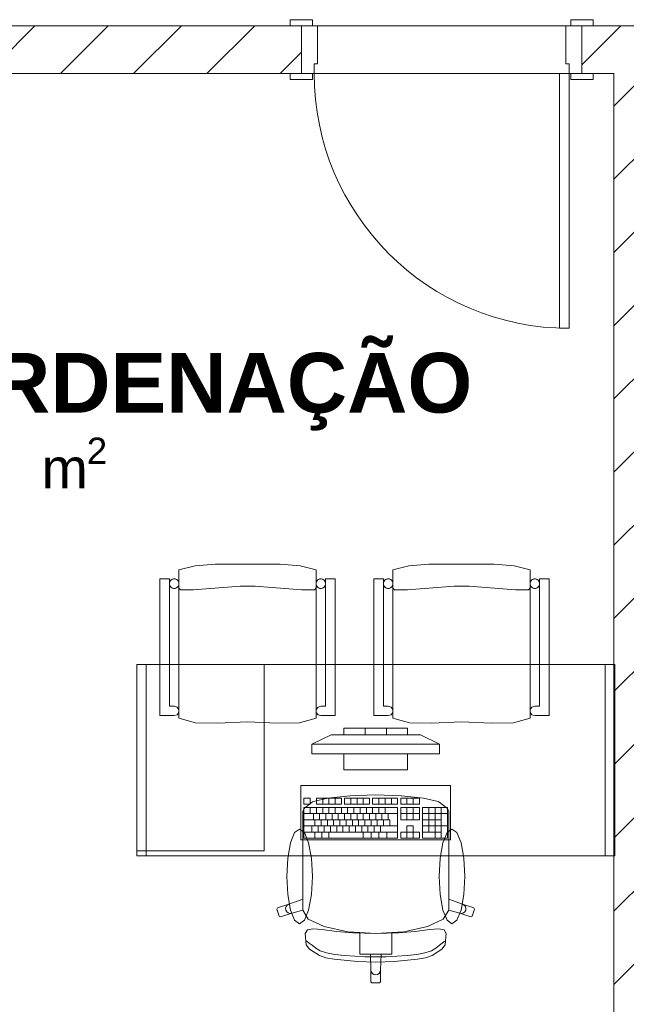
# Model space of a CAD drawing. Header units: millimetres. Extents: x 2826 to 3034, y 1533 to 1590.
# Tile 178 of 248: x 2990.6 to 2992.5, y 1574.84 to 1577.93. Entities that reach past the tile are written whole.
import ezdxf
from ezdxf.enums import TextEntityAlignment as Align

# ---------------------------------------------------------------- set-up
doc = ezdxf.new("R2010")
doc.units = ezdxf.units.MM
doc.layers.add('_Caneta_No__220', color=7, linetype='Continuous', lineweight=15, true_color=0x8a8a8a)
doc.styles.add('ESTILO_GERADO_1', font='arialbd.ttf')
doc.styles.add('ESTILO_GERADO_2', font='arial.ttf')
pattern_1 = [(45, (0.02328, 0.61931), (-0.1149048, 0.1149048), [])]

# ---------------------------------------------------------------- blocks, each defined once
blk = doc.blocks.new('A$Cdd268059')
at = {"layer": '_Caneta_No__220'}
h = blk.add_hatch(dxfattribs=at)
h.set_pattern_fill('TIJOLO_COMUM_0005', color=256, style=0, pattern_type=2)
h.set_pattern_definition(pattern_1)
h.paths.add_polyline_path([(0.9733, 5.9193), (6.2711, 5.9193), (6.2711, 6.0693), (0.9733, 6.0693)])
h = blk.add_hatch(dxfattribs=at)
h.set_pattern_fill('TIJOLO_COMUM_0005', color=256, style=0, pattern_type=2)
h.set_pattern_definition(pattern_1)
h.paths.add_polyline_path([(7.1511, 6.0693), (7.1511, 5.9193), (12.3187, 5.9193), (12.3187, 6.0693)])
h = blk.add_hatch(dxfattribs=at)
h.set_pattern_fill('TIJOLO_COMUM_0005', color=256, style=0, pattern_type=2)
h.set_pattern_definition([(45, (0.02328, 0.61931), (-0.1149048, 0.1149048), [])])
h.paths.add_polyline_path([(7.4011, 1.9693), (7.4011, 5.9193), (7.2511, 5.9193), (7.2511, 1.9693)])
for p, q in [((4.4708, 6.0693), (18.6963, 6.0693)), ((6.2361, 6.0693), (6.2361, 6.0883)), ((6.2361, 6.0883), (6.3061, 6.0883)), ((6.2711, 6.0693), (6.2361, 6.0693)), ((6.3061, 6.0693), (6.2361, 6.0693)), ((6.2711, 6.0693), (6.2361, 6.0693)), ((6.2711, 6.0693), (6.2361, 6.0693)), ((6.2711, 6.0693), (6.2711, 5.9193)), ((6.2711, 5.9193), (6.2711, 6.0693)), ((6.2711, 6.0693), (6.3211, 6.0693)), ((6.2711, 6.0693), (6.2711, 5.9193)), ((6.2711, 6.0693), (6.2711, 5.9193)), ((6.3061, 6.0883), (6.3061, 6.0693)), ((6.3211, 6.0693), (6.3211, 5.9493)), ((7.1011, 5.9493), (7.1011, 6.0693)), ((7.1011, 6.0693), (7.1511, 6.0693)), ((7.1161, 6.0883), (7.1861, 6.0883)), ((7.1161, 6.0693), (7.1161, 6.0883)), ((7.1861, 6.0693), (7.1161, 6.0693)), ((7.1511, 6.0693), (7.1861, 6.0693)), ((7.1511, 6.0693), (7.1511, 5.9193)), ((7.1511, 6.0693), (7.1511, 5.9193)), ((7.1511, 6.0693), (7.1511, 5.9193)), ((7.1511, 6.0693), (7.1511, 5.9193)), ((7.1511, 6.0693), (7.1861, 6.0693)), ((7.1511, 6.0693), (7.1861, 6.0693)), ((7.1861, 6.0883), (7.1861, 6.0693)), ((6.3211, 5.9493), (6.3111, 5.9493)), ((6.3111, 5.9493), (6.3111, 5.9193)), ((7.1111, 5.9493), (7.1011, 5.9493)), ((7.1111, 5.9193), (7.1111, 5.9493)), ((7.2511, 5.9193), (3.4511, 5.9193)), ((6.2711, 5.9193), (6.2361, 5.9193)), ((6.2361, 5.9003), (6.2361, 5.9193)), ((6.2361, 5.9193), (6.3061, 5.9193)), ((6.2711, 5.9193), (6.2361, 5.9193)), ((6.2711, 5.9193), (6.2361, 5.9193)), ((6.3111, 5.9193), (6.2711, 5.9193)), ((6.3061, 5.9193), (6.3061, 5.9003)), ((7.1111, 5.9193), (7.0811, 5.9193)), ((7.0811, 5.9193), (7.0811, 5.1193)), ((7.1511, 5.9193), (7.1111, 5.9193)), ((7.1111, 5.1193), (7.1111, 5.9193)), ((7.1161, 5.9193), (7.1861, 5.9193)), ((7.1161, 5.9003), (7.1161, 5.9193)), ((7.1511, 5.9193), (7.1861, 5.9193)), ((7.1511, 5.9193), (7.1861, 5.9193)), ((7.1511, 5.9193), (7.1861, 5.9193)), ((7.1861, 5.9193), (7.1861, 5.9003)), ((7.2511, 1.9693), (7.2511, 5.9193)), ((6.3061, 5.9003), (6.2361, 5.9003)), ((7.1861, 5.9003), (7.1161, 5.9003)), ((7.0811, 5.1193), (7.1111, 5.1193)), ((5.887, 4.3613), (5.9373, 4.3739)), ((5.887, 3.8955), (5.887, 4.3613)), ((5.9373, 4.3739), (6, 4.3789)), ((6, 4.3789), (6.102, 4.3789)), ((6.102, 4.3789), (6.204, 4.3789)), ((6.204, 4.3789), (6.2667, 4.3739)), ((6.2667, 4.3739), (6.317, 4.3613)), ((6.317, 4.3613), (6.317, 3.8955)), ((6.5584, 4.3613), (6.6086, 4.3739)), ((6.5584, 3.8955), (6.5584, 4.3613)), ((6.6086, 4.3739), (6.6713, 4.3789)), ((6.6713, 4.3789), (6.7734, 4.3789)), ((6.7734, 4.3789), (6.8754, 4.3789)), ((6.8754, 4.3789), (6.9381, 4.3739)), ((6.9381, 4.3739), (6.9884, 4.3613)), ((6.9884, 4.3613), (6.9884, 3.8955)), ((5.827, 3.9034), (5.827, 4.3327)), ((5.827, 4.3327), (5.857, 4.3327)), ((5.857, 4.3327), (5.857, 3.9328)), ((6.347, 3.9328), (6.347, 4.3327)), ((6.347, 4.3327), (6.377, 4.3327)), ((6.377, 4.3327), (6.377, 3.9034)), ((6.4984, 3.9034), (6.4984, 4.3327)), ((6.4984, 4.3327), (6.5284, 4.3327)), ((6.5284, 4.3327), (6.5284, 3.9328)), ((7.0183, 3.9328), (7.0183, 4.3327)), ((7.0183, 4.3327), (7.0484, 4.3327)), ((7.0484, 4.3327), (7.0484, 3.9034)), ((5.8877, 4.3023), (5.8884, 4.3011)), ((5.8884, 4.3011), (5.8893, 4.3)), ((5.8893, 4.3), (5.8904, 4.2991)), ((5.8904, 4.2991), (5.8916, 4.2984)), ((5.8916, 4.2984), (5.8929, 4.2979)), ((5.8929, 4.2979), (5.8943, 4.2977)), ((5.8943, 4.2977), (5.895, 4.2977)), ((5.895, 4.2977), (5.933, 4.2987)), ((5.933, 4.2987), (6.0785, 4.3097)), ((6.0785, 4.3097), (6.1255, 4.3097)), ((6.1255, 4.3097), (6.271, 4.2987)), ((6.271, 4.2987), (6.309, 4.2977)), ((6.309, 4.2977), (6.3097, 4.2977)), ((6.3097, 4.2977), (6.3111, 4.2979)), ((6.3111, 4.2979), (6.3124, 4.2984)), ((6.3124, 4.2984), (6.3136, 4.2991)), ((6.3136, 4.2991), (6.3147, 4.3)), ((6.3147, 4.3), (6.3156, 4.3011)), ((6.3156, 4.3011), (6.3163, 4.3023)), ((6.3163, 4.3023), (6.3168, 4.3036)), ((6.3168, 4.3036), (6.317, 4.305)), ((6.5591, 4.3023), (6.5598, 4.3011)), ((6.5598, 4.3011), (6.5607, 4.3)), ((6.5607, 4.3), (6.5617, 4.2991)), ((6.5617, 4.2991), (6.563, 4.2984)), ((6.563, 4.2984), (6.5643, 4.2979)), ((6.5643, 4.2979), (6.5657, 4.2977)), ((6.5657, 4.2977), (6.5664, 4.2977)), ((6.5664, 4.2977), (6.6044, 4.2987)), ((6.6044, 4.2987), (6.7499, 4.3097)), ((6.7499, 4.3097), (6.7969, 4.3097)), ((6.7969, 4.3097), (6.9424, 4.2987)), ((6.9424, 4.2987), (6.9804, 4.2977)), ((6.9804, 4.2977), (6.9811, 4.2977)), ((6.9811, 4.2977), (6.9824, 4.2979)), ((6.9824, 4.2979), (6.9837, 4.2984)), ((6.9837, 4.2984), (6.985, 4.2991)), ((6.985, 4.2991), (6.986, 4.3)), ((6.986, 4.3), (6.9869, 4.3011)), ((6.9869, 4.3011), (6.9876, 4.3023)), ((6.9876, 4.3023), (6.9881, 4.3036)), ((6.9881, 4.3036), (6.9884, 4.305)), ((6.1543, 3.4784), (6.1543, 4.0634)), ((5.857, 3.9328), (5.872, 3.9328)), ((5.872, 3.9328), (5.8808, 3.93)), ((5.8808, 3.93), (5.8863, 3.9225)), ((6.3178, 3.9225), (6.3232, 3.93)), ((6.3232, 3.93), (6.332, 3.9328)), ((6.332, 3.9328), (6.347, 3.9328)), ((6.5284, 3.9328), (6.5434, 3.9328)), ((6.5434, 3.9328), (6.5522, 3.93)), ((6.5522, 3.93), (6.5576, 3.9225)), ((6.9891, 3.9225), (6.9945, 3.93)), ((6.9945, 3.93), (7.0034, 3.9328)), ((7.0034, 3.9328), (7.0183, 3.9328)), ((5.872, 3.9034), (5.827, 3.9034)), ((5.8808, 3.9057), (5.872, 3.9034)), ((5.8863, 3.9132), (5.8808, 3.9057)), ((5.8863, 3.9225), (5.8863, 3.9132)), ((5.9389, 3.8802), (5.887, 3.8955)), ((6.317, 3.8955), (6.2651, 3.8802)), ((6.3178, 3.9132), (6.3178, 3.9225)), ((6.3232, 3.9057), (6.3178, 3.9132)), ((6.332, 3.9034), (6.3232, 3.9057)), ((6.377, 3.9034), (6.332, 3.9034)), ((6.5434, 3.9034), (6.4984, 3.9034)), ((6.5522, 3.9057), (6.5434, 3.9034)), ((6.5576, 3.9132), (6.5522, 3.9057)), ((6.5576, 3.9225), (6.5576, 3.9132)), ((6.6103, 3.8802), (6.5584, 3.8955)), ((6.9884, 3.8955), (6.9364, 3.8802)), ((6.9891, 3.9132), (6.9891, 3.9225)), ((6.9945, 3.9057), (6.9891, 3.9132)), ((7.0034, 3.9034), (6.9945, 3.9057)), ((7.0484, 3.9034), (7.0034, 3.9034)), ((6.0091, 3.8799), (5.9389, 3.8802)), ((6.102, 3.8841), (6.0091, 3.8799)), ((6.195, 3.8799), (6.102, 3.8841)), ((6.2651, 3.8802), (6.195, 3.8799)), ((6.6804, 3.8799), (6.6103, 3.8802)), ((6.7734, 3.8841), (6.6804, 3.8799)), ((6.8663, 3.8799), (6.7734, 3.8841)), ((6.9364, 3.8802), (6.8663, 3.8799)), ((6.3043, 3.8134), (6.3643, 3.8434)), ((6.3643, 3.8434), (6.6443, 3.8434)), ((6.6043, 3.8634), (6.4043, 3.8634)), ((6.4043, 3.8634), (6.4043, 3.8434)), ((6.4043, 3.8434), (6.6043, 3.8434)), ((6.471, 3.8434), (6.471, 3.8634)), ((6.5377, 3.8434), (6.5377, 3.8634)), ((6.6043, 3.8434), (6.6043, 3.8634)), ((6.7043, 3.8134), (6.6443, 3.8434)), ((6.7043, 3.8134), (6.3043, 3.8134)), ((6.3043, 3.8134), (6.3043, 3.7834)), ((6.7043, 3.7834), (6.7043, 3.8134)), ((6.3043, 3.7834), (6.7043, 3.7834)), ((6.6043, 3.7834), (6.4043, 3.7834)), ((6.4043, 3.7834), (6.4043, 3.7334)), ((6.6043, 3.7334), (6.6043, 3.7834)), ((6.4043, 3.7334), (6.6043, 3.7334)), ((6.4232, 3.6516), (6.3545, 3.6444)), ((6.4243, 3.6517), (6.4232, 3.6516)), ((6.5043, 3.6542), (6.4243, 3.6517)), ((6.5043, 3.6542), (6.5844, 3.6517)), ((6.5844, 3.6517), (6.5854, 3.6516)), ((6.5854, 3.6516), (6.6542, 3.6444)), ((6.2987, 3.6443), (6.2791, 3.6443)), ((6.2791, 3.6443), (6.2791, 3.6249)), ((6.2791, 3.6249), (6.2987, 3.6249)), ((6.3064, 3.6329), (6.2796, 3.6117)), ((6.2987, 3.6249), (6.2987, 3.6443)), ((6.3085, 3.6338), (6.3064, 3.6329)), ((6.3545, 3.6444), (6.3085, 3.6338)), ((6.3966, 3.6443), (6.3183, 3.6443)), ((6.3183, 3.6443), (6.3183, 3.6249)), ((6.3183, 3.6249), (6.3966, 3.6249)), ((6.3379, 3.6249), (6.3379, 3.6443)), ((6.3575, 3.6249), (6.3575, 3.6443)), ((6.377, 3.6249), (6.377, 3.6443)), ((6.3966, 3.6249), (6.3966, 3.6443)), ((6.4848, 3.6443), (6.4064, 3.6443)), ((6.4064, 3.6443), (6.4064, 3.6249)), ((6.4064, 3.6249), (6.4848, 3.6249)), ((6.426, 3.6249), (6.426, 3.6443)), ((6.4456, 3.6249), (6.4456, 3.6443)), ((6.4652, 3.6249), (6.4652, 3.6443)), ((6.4848, 3.6249), (6.4848, 3.6443)), ((6.5729, 3.6443), (6.4945, 3.6443)), ((6.4945, 3.6443), (6.4945, 3.6249)), ((6.4945, 3.6249), (6.5729, 3.6249)), ((6.5141, 3.6249), (6.5141, 3.6443)), ((6.5337, 3.6249), (6.5337, 3.6443)), ((6.5533, 3.6249), (6.5533, 3.6443)), ((6.5729, 3.6249), (6.5729, 3.6443)), ((6.6414, 3.6443), (6.5827, 3.6443)), ((6.5827, 3.6443), (6.5827, 3.6249)), ((6.5827, 3.6249), (6.6414, 3.6249)), ((6.6023, 3.6249), (6.6023, 3.6443)), ((6.6218, 3.6249), (6.6218, 3.6443)), ((6.6414, 3.6249), (6.6414, 3.6443)), ((6.6542, 3.6444), (6.7001, 3.6338)), ((6.7001, 3.6338), (6.7023, 3.6329)), ((6.7023, 3.6329), (6.7291, 3.6117)), ((6.2796, 3.6117), (6.2751, 3.6031)), ((6.2751, 3.6031), (6.2751, 3.5721)), ((6.5729, 3.6152), (6.2791, 3.6152)), ((6.2791, 3.6152), (6.2791, 3.5182)), ((6.2791, 3.5958), (6.5729, 3.5958)), ((6.2987, 3.5958), (6.2987, 3.6152)), ((6.3085, 3.5764), (6.3085, 3.5958)), ((6.3183, 3.5958), (6.3183, 3.6152)), ((6.3281, 3.5764), (6.3281, 3.5958)), ((6.3379, 3.5958), (6.3379, 3.6152)), ((6.3477, 3.5764), (6.3477, 3.5958)), ((6.3575, 3.5958), (6.3575, 3.6152)), ((6.3673, 3.5764), (6.3673, 3.5958)), ((6.377, 3.5958), (6.377, 3.6152)), ((6.3868, 3.5764), (6.3868, 3.5958)), ((6.3966, 3.5958), (6.3966, 3.6152)), ((6.4064, 3.5764), (6.4064, 3.5958)), ((6.4162, 3.5958), (6.4162, 3.6152)), ((6.426, 3.5764), (6.426, 3.5958)), ((6.4358, 3.5958), (6.4358, 3.6152)), ((6.4456, 3.5764), (6.4456, 3.5958)), ((6.4554, 3.5958), (6.4554, 3.6152)), ((6.4652, 3.5764), (6.4652, 3.5958)), ((6.475, 3.5958), (6.475, 3.6152)), ((6.4848, 3.5764), (6.4848, 3.5958)), ((6.4945, 3.5958), (6.4945, 3.6152)), ((6.5043, 3.5764), (6.5043, 3.5958)), ((6.5141, 3.5958), (6.5141, 3.6152)), ((6.5239, 3.5764), (6.5239, 3.5958)), ((6.5337, 3.5958), (6.5337, 3.6152)), ((6.5435, 3.5764), (6.5435, 3.5958)), ((6.5729, 3.5182), (6.5729, 3.6152)), ((6.6414, 3.6152), (6.5827, 3.6152)), ((6.5827, 3.6152), (6.5827, 3.5764)), ((6.5827, 3.5958), (6.6414, 3.5958)), ((6.6023, 3.5764), (6.6023, 3.6152)), ((6.6218, 3.5764), (6.6218, 3.6152)), ((6.6414, 3.5764), (6.6414, 3.6152)), ((6.7295, 3.6152), (6.6512, 3.6152)), ((6.6512, 3.6152), (6.6512, 3.5182)), ((6.6512, 3.5958), (6.7295, 3.5958)), ((6.6708, 3.5376), (6.6708, 3.6152)), ((6.6904, 3.5182), (6.6904, 3.6152)), ((6.71, 3.5182), (6.71, 3.6152)), ((6.7291, 3.6117), (6.7336, 3.6031)), ((6.7295, 3.5182), (6.7295, 3.6152)), ((6.7336, 3.6031), (6.7336, 3.5721)), ((6.2751, 3.5721), (6.2751, 3.536)), ((6.2791, 3.5764), (6.5484, 3.5764)), ((6.2791, 3.557), (6.5729, 3.557)), ((6.3036, 3.5376), (6.3036, 3.557)), ((6.3134, 3.557), (6.3134, 3.5764)), ((6.3232, 3.5376), (6.3232, 3.557)), ((6.333, 3.557), (6.333, 3.5764)), ((6.3428, 3.5376), (6.3428, 3.557)), ((6.3526, 3.557), (6.3526, 3.5764)), ((6.3624, 3.5376), (6.3624, 3.557)), ((6.3721, 3.557), (6.3721, 3.5764)), ((6.3819, 3.5376), (6.3819, 3.557)), ((6.3917, 3.557), (6.3917, 3.5764)), ((6.4015, 3.5376), (6.4015, 3.557)), ((6.4113, 3.557), (6.4113, 3.5764)), ((6.4211, 3.5376), (6.4211, 3.557)), ((6.4309, 3.557), (6.4309, 3.5764)), ((6.4407, 3.5376), (6.4407, 3.557)), ((6.4505, 3.557), (6.4505, 3.5764)), ((6.4603, 3.5376), (6.4603, 3.557)), ((6.4701, 3.557), (6.4701, 3.5764)), ((6.4799, 3.5376), (6.4799, 3.557)), ((6.4896, 3.557), (6.4896, 3.5764)), ((6.4994, 3.5376), (6.4994, 3.557)), ((6.5092, 3.557), (6.5092, 3.5764)), ((6.519, 3.5376), (6.519, 3.557)), ((6.5288, 3.557), (6.5288, 3.5764)), ((6.5484, 3.557), (6.5484, 3.5764)), ((6.5827, 3.5764), (6.6414, 3.5764)), ((6.6218, 3.557), (6.6023, 3.557)), ((6.6023, 3.557), (6.6023, 3.5376)), ((6.6218, 3.5376), (6.6218, 3.557)), ((6.6512, 3.5764), (6.71, 3.5764)), ((6.6512, 3.557), (6.7295, 3.557)), ((6.7336, 3.5721), (6.7336, 3.536)), ((6.2751, 3.536), (6.2751, 3.3269)), ((6.2791, 3.5376), (6.5729, 3.5376)), ((6.3134, 3.5182), (6.3134, 3.5376)), ((6.3354, 3.5182), (6.3354, 3.5376)), ((6.3575, 3.5182), (6.3575, 3.5376)), ((6.4652, 3.5182), (6.4652, 3.5376)), ((6.4896, 3.5182), (6.4896, 3.5376)), ((6.5141, 3.5182), (6.5141, 3.5376)), ((6.5386, 3.5182), (6.5386, 3.5376)), ((6.6023, 3.5376), (6.5827, 3.5376)), ((6.5827, 3.5376), (6.5827, 3.5182)), ((6.6023, 3.5182), (6.6023, 3.5376)), ((6.6023, 3.5376), (6.6218, 3.5376)), ((6.6414, 3.5376), (6.6218, 3.5376)), ((6.6218, 3.5182), (6.6218, 3.5376)), ((6.6414, 3.5182), (6.6414, 3.5376)), ((6.6512, 3.5376), (6.71, 3.5376)), ((6.7336, 3.536), (6.7336, 3.3269)), ((6.2791, 3.5182), (6.5729, 3.5182)), ((6.5827, 3.5182), (6.6414, 3.5182)), ((6.6512, 3.5182), (6.7295, 3.5182)), ((5.7543, 3.4784), (6.1543, 3.4784)), ((6.2317, 3.3112), (6.1963, 3.2998)), ((6.2265, 3.3084), (6.2229, 3.3038)), ((6.2317, 3.3112), (6.2265, 3.3084)), ((6.2751, 3.3269), (6.2317, 3.3112)), ((6.2751, 3.2926), (6.2751, 3.3269)), ((6.7336, 3.2926), (6.7336, 3.3269)), ((6.7336, 3.3269), (6.777, 3.3112)), ((6.777, 3.3112), (6.7821, 3.3084)), ((6.777, 3.3112), (6.8124, 3.2998)), ((6.7821, 3.3084), (6.7858, 3.3038)), ((6.1963, 3.2998), (6.1943, 3.296)), ((6.1943, 3.296), (6.2018, 3.2733)), ((6.2056, 3.2714), (6.241, 3.2828)), ((6.2229, 3.3038), (6.2213, 3.2982)), ((6.2213, 3.2982), (6.222, 3.2924)), ((6.222, 3.2924), (6.2249, 3.2873)), ((6.2249, 3.2873), (6.2295, 3.2837)), ((6.2295, 3.2837), (6.2352, 3.2821)), ((6.2352, 3.2821), (6.241, 3.2828)), ((6.241, 3.2828), (6.2752, 3.2924)), ((6.2751, 3.2926), (6.2752, 3.2924)), ((6.2752, 3.2924), (6.2925, 3.2646)), ((6.7335, 3.2924), (6.7162, 3.2646)), ((6.7336, 3.2926), (6.7335, 3.2924)), ((6.7677, 3.2828), (6.7335, 3.2924)), ((6.7735, 3.2821), (6.7677, 3.2828)), ((6.8031, 3.2714), (6.7677, 3.2828)), ((6.7792, 3.2837), (6.7735, 3.2821)), ((6.7838, 3.2873), (6.7792, 3.2837)), ((6.7867, 3.2924), (6.7838, 3.2873)), ((6.7858, 3.3038), (6.7874, 3.2982)), ((6.7874, 3.2982), (6.7867, 3.2924)), ((6.8143, 3.296), (6.8069, 3.2733)), ((6.8124, 3.2998), (6.8143, 3.296)), ((6.2018, 3.2733), (6.2056, 3.2714)), ((6.2925, 3.2646), (6.3422, 3.2408)), ((6.7162, 3.2646), (6.6665, 3.2408)), ((6.8069, 3.2733), (6.8031, 3.2714)), ((6.2897, 3.231), (6.2829, 3.2195)), ((6.2829, 3.2195), (6.2862, 3.1834)), ((6.3069, 3.2341), (6.2897, 3.231)), ((6.3358, 3.2315), (6.3069, 3.2341)), ((6.3811, 3.2257), (6.3358, 3.2315)), ((6.3422, 3.2408), (6.4166, 3.2249)), ((6.432, 3.221), (6.3811, 3.2257)), ((6.4166, 3.2249), (6.454, 3.2225)), ((6.5043, 3.2187), (6.432, 3.221)), ((6.454, 3.2225), (6.5043, 3.2193)), ((6.454, 3.2225), (6.454, 3.1838)), ((6.5547, 3.2225), (6.5043, 3.2193)), ((6.5043, 3.2187), (6.5766, 3.221)), ((6.5921, 3.2249), (6.5547, 3.2225)), ((6.5547, 3.2225), (6.5547, 3.1838)), ((6.5766, 3.221), (6.6276, 3.2257)), ((6.6665, 3.2408), (6.5921, 3.2249)), ((6.6276, 3.2257), (6.6729, 3.2315)), ((6.6729, 3.2315), (6.7018, 3.2341)), ((6.7018, 3.2341), (6.719, 3.231)), ((6.719, 3.231), (6.7257, 3.2195)), ((6.7257, 3.2195), (6.7224, 3.1834)), ((6.2893, 3.194), (6.2856, 3.1966)), ((6.2956, 3.1888), (6.2893, 3.194)), ((6.3046, 3.1827), (6.2956, 3.1888)), ((6.7041, 3.1827), (6.7131, 3.1888)), ((6.7131, 3.1888), (6.7194, 3.194)), ((6.7194, 3.194), (6.7231, 3.1966)), ((6.2862, 3.1834), (6.2968, 3.1702)), ((6.2968, 3.1702), (6.3278, 3.1501)), ((6.3163, 3.1726), (6.3046, 3.1827)), ((6.3295, 3.1649), (6.3163, 3.1726)), ((6.3499, 3.1586), (6.3295, 3.1649)), ((6.3758, 3.1537), (6.3499, 3.1586)), ((6.4058, 3.15), (6.3758, 3.1537)), ((6.454, 3.1838), (6.454, 3.1539)), ((6.454, 3.1539), (6.4874, 3.1539)), ((6.4874, 3.1539), (6.5043, 3.1539)), ((6.4874, 3.1539), (6.4892, 3.1041)), ((6.5212, 3.1539), (6.5043, 3.1539)), ((6.5212, 3.1539), (6.5194, 3.1041)), ((6.5547, 3.1539), (6.5212, 3.1539)), ((6.5547, 3.1838), (6.5547, 3.1539)), ((6.6029, 3.15), (6.6329, 3.1537)), ((6.6329, 3.1537), (6.6588, 3.1586)), ((6.6588, 3.1586), (6.6792, 3.1649)), ((6.6792, 3.1649), (6.6924, 3.1726)), ((6.7119, 3.1702), (6.6809, 3.1501)), ((6.6924, 3.1726), (6.7041, 3.1827)), ((6.7224, 3.1834), (6.7119, 3.1702)), ((6.3278, 3.1501), (6.3478, 3.1429)), ((6.3478, 3.1429), (6.3736, 3.1381)), ((6.3736, 3.1381), (6.4468, 3.1311)), ((6.4382, 3.1475), (6.4058, 3.15)), ((6.4716, 3.146), (6.4382, 3.1475)), ((6.4468, 3.1311), (6.5043, 3.1289)), ((6.5043, 3.1455), (6.4716, 3.146)), ((6.5043, 3.1455), (6.5371, 3.146)), ((6.5618, 3.1311), (6.5043, 3.1289)), ((6.5371, 3.146), (6.5704, 3.1475)), ((6.635, 3.1381), (6.5618, 3.1311)), ((6.5704, 3.1475), (6.6029, 3.15)), ((6.6609, 3.1429), (6.635, 3.1381)), ((6.6809, 3.1501), (6.6609, 3.1429)), ((6.4892, 3.1041), (6.4904, 3.0983)), ((6.4892, 3.1041), (6.4892, 3.0672)), ((6.4904, 3.0983), (6.4937, 3.0935)), ((6.4937, 3.0935), (6.4986, 3.0902)), ((6.515, 3.0935), (6.5101, 3.0902)), ((6.5183, 3.0983), (6.515, 3.0935)), ((6.5194, 3.1041), (6.5183, 3.0983)), ((6.5194, 3.1041), (6.5194, 3.0672)), ((6.4892, 3.0672), (6.4923, 3.0642)), ((6.4923, 3.0642), (6.5043, 3.0642)), ((6.4986, 3.0902), (6.5043, 3.0891)), ((6.5101, 3.0902), (6.5043, 3.0891)), ((6.5164, 3.0642), (6.5043, 3.0642)), ((6.5194, 3.0672), (6.5164, 3.0642))]:
    blk.add_line(p, q, dxfattribs=at)
for points in [[(6.2711, 6.0693), (4.4708, 6.0693)], [(12.3187, 6.0693), (7.1511, 6.0693)], [(0.9733, 5.9193), (6.2711, 5.9193)], [(7.1511, 5.9193), (7.2511, 5.9193)], [(7.2511, 5.9193), (7.2511, 1.9693)]]:
    blk.add_lwpolyline(points, dxfattribs=at)
for points in [[(6.317, 3.8955), (6.2651, 3.8802), (6.195, 3.8799), (6.102, 3.8841), (6.0091, 3.8799), (5.9389, 3.8802), (5.887, 3.8955), (5.887, 4.3613), (5.9373, 4.3739), (6, 4.3789), (6.102, 4.3789), (6.204, 4.3789), (6.2667, 4.3739), (6.317, 4.3613)], [(6.9884, 3.8955), (6.9364, 3.8802), (6.8663, 3.8799), (6.7734, 3.8841), (6.6804, 3.8799), (6.6103, 3.8802), (6.5584, 3.8955), (6.5584, 4.3613), (6.6086, 4.3739), (6.6713, 4.3789), (6.7734, 4.3789), (6.8754, 4.3789), (6.9381, 4.3739), (6.9884, 4.3613)], [(5.857, 3.9328), (5.872, 3.9328), (5.8808, 3.93), (5.8863, 3.9225), (5.8863, 3.9132), (5.8808, 3.9057), (5.872, 3.9034), (5.827, 3.9034), (5.827, 4.3327), (5.857, 4.3327)], [(5.872, 4.3327), (5.8746, 4.3325), (5.8771, 4.3318), (5.8795, 4.3307), (5.8817, 4.3292), (5.8835, 4.3273), (5.885, 4.3252), (5.8861, 4.3228), (5.8868, 4.3203), (5.887, 4.3177), (5.8868, 4.3151), (5.8861, 4.3126), (5.885, 4.3102), (5.8835, 4.3081), (5.8817, 4.3062), (5.8795, 4.3047), (5.8771, 4.3036), (5.8746, 4.3029), (5.872, 4.3027), (5.8694, 4.3029), (5.8669, 4.3036), (5.8645, 4.3047), (5.8624, 4.3062), (5.8605, 4.3081), (5.859, 4.3102), (5.8579, 4.3126), (5.8572, 4.3151), (5.857, 4.3177), (5.8572, 4.3203), (5.8579, 4.3228), (5.859, 4.3252), (5.8605, 4.3273), (5.8624, 4.3292), (5.8645, 4.3307), (5.8669, 4.3318), (5.8694, 4.3325)], [(6.332, 4.3327), (6.3346, 4.3325), (6.3371, 4.3318), (6.3395, 4.3307), (6.3417, 4.3292), (6.3435, 4.3273), (6.345, 4.3252), (6.3461, 4.3228), (6.3468, 4.3203), (6.347, 4.3177), (6.3468, 4.3151), (6.3461, 4.3126), (6.345, 4.3102), (6.3435, 4.3081), (6.3417, 4.3062), (6.3395, 4.3047), (6.3371, 4.3036), (6.3346, 4.3029), (6.332, 4.3027), (6.3294, 4.3029), (6.3269, 4.3036), (6.3245, 4.3047), (6.3224, 4.3062), (6.3205, 4.3081), (6.319, 4.3102), (6.3179, 4.3126), (6.3172, 4.3151), (6.317, 4.3177), (6.3172, 4.3203), (6.3179, 4.3228), (6.319, 4.3252), (6.3205, 4.3273), (6.3224, 4.3292), (6.3245, 4.3307), (6.3269, 4.3318), (6.3294, 4.3325)], [(6.377, 3.9034), (6.332, 3.9034), (6.3232, 3.9057), (6.3178, 3.9132), (6.3178, 3.9225), (6.3232, 3.93), (6.332, 3.9328), (6.347, 3.9328), (6.347, 4.3327), (6.377, 4.3327)], [(6.5284, 3.9328), (6.5434, 3.9328), (6.5522, 3.93), (6.5576, 3.9225), (6.5576, 3.9132), (6.5522, 3.9057), (6.5434, 3.9034), (6.4984, 3.9034), (6.4984, 4.3327), (6.5284, 4.3327)], [(6.5434, 4.3327), (6.546, 4.3325), (6.5485, 4.3318), (6.5509, 4.3307), (6.553, 4.3292), (6.5548, 4.3273), (6.5563, 4.3252), (6.5574, 4.3228), (6.5581, 4.3203), (6.5584, 4.3177), (6.5581, 4.3151), (6.5574, 4.3126), (6.5563, 4.3102), (6.5548, 4.3081), (6.553, 4.3062), (6.5509, 4.3047), (6.5485, 4.3036), (6.546, 4.3029), (6.5434, 4.3027), (6.5407, 4.3029), (6.5382, 4.3036), (6.5359, 4.3047), (6.5337, 4.3062), (6.5319, 4.3081), (6.5304, 4.3102), (6.5293, 4.3126), (6.5286, 4.3151), (6.5284, 4.3177), (6.5286, 4.3203), (6.5293, 4.3228), (6.5304, 4.3252), (6.5319, 4.3273), (6.5337, 4.3292), (6.5359, 4.3307), (6.5382, 4.3318), (6.5407, 4.3325)], [(7.0034, 4.3327), (7.006, 4.3325), (7.0085, 4.3318), (7.0109, 4.3307), (7.013, 4.3292), (7.0148, 4.3273), (7.0163, 4.3252), (7.0174, 4.3228), (7.0181, 4.3203), (7.0184, 4.3177), (7.0181, 4.3151), (7.0174, 4.3126), (7.0163, 4.3102), (7.0148, 4.3081), (7.013, 4.3062), (7.0109, 4.3047), (7.0085, 4.3036), (7.006, 4.3029), (7.0034, 4.3027), (7.0007, 4.3029), (6.9982, 4.3036), (6.9959, 4.3047), (6.9937, 4.3062), (6.9919, 4.3081), (6.9904, 4.3102), (6.9893, 4.3126), (6.9886, 4.3151), (6.9884, 4.3177), (6.9886, 4.3203), (6.9893, 4.3228), (6.9904, 4.3252), (6.9919, 4.3273), (6.9937, 4.3292), (6.9959, 4.3307), (6.9982, 4.3318), (7.0007, 4.3325)], [(7.0484, 3.9034), (7.0034, 3.9034), (6.9945, 3.9057), (6.9891, 3.9132), (6.9891, 3.9225), (6.9945, 3.93), (7.0034, 3.9328), (7.0183, 3.9328), (7.0183, 4.3327), (7.0484, 4.3327)], [(7.2543, 4.0634), (5.7543, 4.0634), (5.7543, 3.4634), (7.2543, 3.4634)], [(5.7543, 3.4634), (5.7843, 3.4634), (5.7843, 4.0634), (5.7543, 4.0634)], [(7.2243, 3.4634), (7.2543, 3.4634), (7.2543, 4.0634), (7.2243, 4.0634)], [(6.2693, 3.6834), (6.2693, 3.5134), (6.7393, 3.5134), (6.7393, 3.6834)], [(6.2251, 3.3982), (6.2281, 3.3412), (6.2369, 3.2929), (6.2499, 3.2606), (6.2653, 3.2492), (6.2807, 3.2606), (6.2938, 3.2929), (6.3025, 3.3412), (6.3056, 3.3982), (6.3025, 3.4552), (6.2938, 3.5036), (6.2807, 3.5359), (6.2653, 3.5472), (6.2499, 3.5359), (6.2369, 3.5036), (6.2281, 3.4552)], [(6.7836, 3.3982), (6.7805, 3.3412), (6.7718, 3.2929), (6.7587, 3.2606), (6.7433, 3.2492), (6.7279, 3.2606), (6.7149, 3.2929), (6.7062, 3.3412), (6.7031, 3.3982), (6.7062, 3.4552), (6.7149, 3.5036), (6.7279, 3.5359), (6.7433, 3.5472), (6.7587, 3.5359), (6.7718, 3.5036), (6.7805, 3.4552)]]:
    blk.add_lwpolyline(points, close=True, dxfattribs=at)
blk.add_arc((7.1111, 5.9193), 0.8, 180, 270, dxfattribs=at)
at = {"layer": '_Caneta_No__220', "extrusion": (0, 0, -1)}
for centre, start_param, end_param in [((5.872, 4.3177), 1.570796, 4.712389), ((5.872, 4.3177), 4.712389, 7.853982), ((6.332, 4.3177), 1.570796, 4.712389), ((6.332, 4.3177), 4.712389, 7.853982), ((6.5434, 4.3177), 1.570796, 4.712389), ((6.5434, 4.3177), 4.712389, 7.853982), ((7.0034, 4.3177), 1.570796, 4.712389), ((7.0034, 4.3177), 4.712389, 7.853982)]:
    blk.add_ellipse(centre, major_axis=(0.015, 0), ratio=0.9996, start_param=start_param, end_param=end_param, dxfattribs=at)
at = {"layer": '_Caneta_No__220'}
for s, height, style, p in [('SALA DE COORDENAÇÃO', 0.1875, 'ESTILO_GERADO_1', (3.4752, 4.8546)), ('2', 0.0825, 'ESTILO_GERADO_2', (5.5977, 4.6937)), (' m', 0.125, 'ESTILO_GERADO_2', (5.4071, 4.6174))]:
    blk.add_text(s, height=height, dxfattribs=dict(at, style=style)).set_placement(p)
at = {"layer": '_Caneta_No__220', "style": 'ESTILO_GERADO_2'}
for p in [(34.4309, 10.5457), (35.0309, 10.5457)]:
    blk.add_attdef('txt', text='', height=0.12, dxfattribs=at).set_placement(p, align=Align.MIDDLE_CENTER)
blk.add_attdef('txt', text='', height=0.12, rotation=90, dxfattribs=at).set_placement((1.2958, 6.4033), align=Align.MIDDLE_CENTER)

msp = doc.modelspace()

# ---------------------------------------------------------------- block references
msp.add_blockref('A$Cdd268059', (2985.2094, 1571.8422))

doc.saveas('drawing.dxf')
